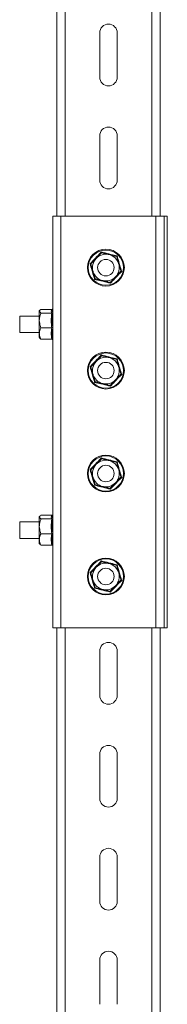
# Model space of a CAD drawing. Header units: millimetres. Extents: x -865 to 612, y -2990 to -1418.
# Tile 6 of 8: x 541 to 612, y -2676 to -2198. Entities that reach past the tile are written whole.
import ezdxf

# ---------------------------------------------------------------- set-up
doc = ezdxf.new("R2010")
doc.units = ezdxf.units.MM

msp = doc.modelspace()

# ---------------------------------------------------------------- linework, layer by layer
at = {"color": 7, "linetype": 'Continuous', "lineweight": 15}
for p, q in [((558.79, -1789.41), (558.79, -2292.91)), ((608.79, -1789.41), (608.79, -2292.91)), ((579.53, -2203.91), (579.53, -2225.41)), ((588.03, -2225.41), (588.03, -2203.91)), ((579.53, -2253.91), (579.53, -2275.41)), ((588.03, -2275.41), (588.03, -2253.91)), ((556.79, -2292.91), (556.79, -2492.91)), ((556.79, -2292.91), (560.79, -2292.91)), ((560.79, -2292.91), (560.79, -2492.91)), ((560.79, -2292.91), (606.79, -2292.91)), ((606.79, -2292.91), (606.79, -2492.91)), ((606.79, -2292.91), (610.79, -2292.91)), ((610.79, -2292.91), (610.79, -2492.91)), ((612.28, -2292.91), (610.79, -2292.91)), ((612.28, -2492.91), (612.28, -2292.91)), ((587.11, -2322.62), (587.44, -2322.57)), ((556.79, -2337.66), (556.54, -2338.35)), ((550.28, -2341.41), (540.79, -2341.41)), ((540.79, -2341.41), (540.79, -2349.41)), ((550.45, -2338.7), (550.28, -2338.91)), ((550.28, -2338.91), (550.28, -2339.09)), ((550.28, -2339.09), (550.28, -2343.58)), ((556.35, -2338.2), (551.08, -2338.2)), ((556.35, -2339.98), (551.08, -2339.98)), ((556.63, -2338.33), (556.62, -2338.38)), ((550.28, -2349.89), (550.28, -2343.58)), ((556.35, -2347.18), (551.08, -2347.18)), ((540.79, -2349.41), (550.28, -2349.41)), ((550.28, -2349.89), (550.28, -2351.91)), ((550.28, -2351.91), (550.45, -2352.11)), ((550.45, -2352.11), (550.48, -2352.15)), ((556.35, -2352.61), (551.08, -2352.61)), ((556.63, -2352.7), (556.79, -2353.15)), ((587.11, -2372.62), (587.44, -2372.57)), ((587.11, -2422.62), (587.31, -2422.59)), ((556.35, -2438.2), (551.08, -2438.2)), ((556.79, -2437.66), (556.54, -2438.35)), ((556.63, -2438.33), (556.62, -2438.38)), ((550.28, -2441.4), (540.79, -2441.4)), ((540.79, -2441.4), (540.79, -2449.41)), ((550.45, -2438.7), (550.28, -2438.9)), ((550.28, -2438.9), (550.28, -2439.09)), ((550.28, -2439.09), (550.28, -2443.58)), ((556.35, -2439.98), (551.08, -2439.98)), ((550.28, -2449.89), (550.28, -2443.58)), ((556.35, -2447.18), (551.08, -2447.18)), ((540.79, -2449.41), (550.28, -2449.41)), ((550.28, -2449.89), (550.28, -2451.91)), ((550.28, -2451.91), (550.45, -2452.11)), ((550.45, -2452.11), (550.48, -2452.15)), ((556.35, -2452.61), (551.08, -2452.61)), ((556.63, -2452.7), (556.79, -2453.15)), ((587.11, -2472.62), (587.44, -2472.57)), ((556.79, -2492.91), (560.79, -2492.91)), ((558.79, -2492.91), (558.79, -2989.91)), ((560.79, -2492.91), (606.79, -2492.91)), ((606.79, -2492.91), (610.79, -2492.91)), ((608.79, -2492.91), (608.79, -2989.91)), ((612.28, -2492.91), (610.79, -2492.91)), ((579.53, -2504.16), (579.53, -2525.66)), ((588.03, -2525.66), (588.03, -2504.16)), ((579.53, -2554.16), (579.53, -2575.66)), ((588.03, -2575.66), (588.03, -2554.16)), ((579.53, -2604.16), (579.53, -2625.66)), ((588.03, -2625.66), (588.03, -2604.16)), ((579.53, -2654.16), (579.53, -2675.66)), ((588.03, -2675.66), (588.03, -2654.16))]:
    msp.add_line(p, q, dxfattribs=at)
at = {"color": 8, "linetype": 'Continuous', "lineweight": 15}
for p, q in [((562.79, -1789.41), (562.79, -2292.91)), ((604.79, -1789.41), (604.79, -2292.91)), ((556.85, -2352.98), (556.7, -2352.77)), ((556.85, -2452.98), (556.7, -2452.77)), ((562.79, -2492.91), (562.79, -2989.91)), ((604.79, -2492.91), (604.79, -2989.91))]:
    msp.add_line(p, q, dxfattribs=at)
at = {"color": 7, "linetype": 'Continuous', "lineweight": 15}
for centre, radius in [((582.53, -2317.91), 8.95), ((582.53, -2317.91), 8.54), ((582.53, -2317.91), 4), ((582.53, -2367.91), 8.95), ((582.53, -2367.91), 8.54), ((582.53, -2367.91), 4), ((582.53, -2417.91), 8.95), ((582.53, -2417.91), 8.54), ((582.53, -2417.91), 4), ((582.53, -2467.91), 8.95), ((582.53, -2467.91), 8.54), ((582.53, -2467.91), 4)]:
    msp.add_circle(centre, radius, dxfattribs=at)
for centre, radius, start, end in [((583.78, -2203.91), 4.25, 0, 180), ((583.78, -2225.41), 4.25, 180, 0), ((583.78, -2253.91), 4.25, 0, 180), ((583.78, -2275.41), 4.25, 180, 0), ((582.53, -2317.91), 6.5, 136.3201, 196.3201), ((582.53, -2317.91), 6.5, 76.3201, 136.3201), ((582.53, -2317.91), 6.5, 16.3201, 76.3201), ((582.53, -2317.91), 6.5, 316.3201, 16.3201), ((582.53, -2317.91), 6.5, 196.3201, 256.3201), ((582.53, -2317.91), 6.5, 256.3201, 316.3201), ((582.53, -2367.91), 6.5, 76.3201, 136.3201), ((582.53, -2367.91), 6.5, 16.3201, 76.3201), ((582.53, -2367.91), 6.5, 136.3201, 196.3201), ((582.53, -2367.91), 6.5, 316.3201, 16.3201), ((582.53, -2367.91), 6.5, 196.3201, 256.3201), ((582.53, -2367.91), 6.5, 256.3201, 316.3201), ((582.53, -2417.91), 6.5, 136.3201, 196.3201), ((582.53, -2417.91), 6.5, 76.3201, 136.3201), ((582.53, -2417.91), 6.5, 16.3201, 76.3201), ((582.53, -2417.91), 6.5, 316.3201, 16.3201), ((582.53, -2417.91), 6.5, 196.3201, 256.3201), ((582.53, -2417.91), 6.5, 256.3201, 316.3201), ((582.53, -2467.91), 6.5, 76.3201, 136.3201), ((582.53, -2467.91), 6.5, 16.3201, 76.3201), ((582.53, -2467.91), 6.5, 136.3201, 196.3201), ((582.53, -2467.91), 6.5, 316.3201, 16.3201), ((582.53, -2467.91), 6.5, 196.3201, 256.3201), ((582.53, -2467.91), 6.5, 256.3201, 316.3201), ((583.78, -2504.16), 4.25, 0, 180), ((583.78, -2525.66), 4.25, 180, 0), ((583.78, -2554.16), 4.25, 0, 180), ((583.78, -2575.66), 4.25, 180, 0), ((583.78, -2604.16), 4.25, 0, 180), ((583.78, -2625.66), 4.25, 180, 0), ((583.78, -2654.16), 4.25, 0, 180)]:
    msp.add_arc(centre, radius, start, end, dxfattribs=at)
for points, knots in [([(574.86, -2316.04), (575.08, -2315.81), (576.18, -2314.68), (578.03, -2312.76), (579.61, -2311.08), (580.32, -2310.33)], [0, 0, 0, 0, 0.120964, 0.606825, 1, 1, 1, 1]), ([(575.24, -2316.13), (575.46, -2315.9), (576.29, -2315.03), (577.18, -2314.1), (577.83, -2313.42)], [0, 0, 0, 0, 0.263901, 1, 1, 1, 1]), ([(577.83, -2313.42), (577.95, -2313.3), (578.77, -2312.44), (579.65, -2311.52), (580.36, -2310.76), (580.42, -2310.7)], [0, 0, 0, 0, 0.1279402, 0.927362, 1, 1, 1, 1]), ([(580.32, -2310.33), (580.32, -2310.33), (580.33, -2310.38), (580.36, -2310.48), (580.4, -2310.6), (580.42, -2310.69), (580.42, -2310.7), (580.42, -2310.7)], [0, 0, 0, 0, 0.006807, 0.267609, 0.528608, 0.763827, 1, 1, 1, 1]), ([(580.32, -2310.33), (580.62, -2310.4), (582.15, -2310.79), (584.74, -2311.43), (586.98, -2311.96), (587.99, -2312.19)], [0, 0, 0, 0, 0.120963, 0.606826, 1, 1, 1, 1]), ([(580.42, -2310.7), (580.94, -2310.83), (581.97, -2311.08), (583.22, -2311.38), (583.92, -2311.55), (584.07, -2311.59)], [0, 0, 0, 0, 0.434794, 0.879848, 1, 1, 1, 1]), ([(584.07, -2311.59), (585.03, -2311.82), (586.28, -2312.13), (587.45, -2312.41), (587.72, -2312.48)], [0, 0, 0, 0, 0.769009, 1, 1, 1, 1]), ([(587.99, -2312.19), (587.99, -2312.2), (587.95, -2312.24), (587.87, -2312.31), (587.79, -2312.4), (587.73, -2312.46), (587.72, -2312.47), (587.72, -2312.48)], [0, 0, 0, 0, 0.0068268, 0.2675934, 0.528638, 0.7638216, 1, 1, 1, 1]), ([(587.72, -2312.48), (587.87, -2312.98), (588.16, -2314), (588.52, -2315.23), (588.73, -2315.93), (588.77, -2316.08)], [0, 0, 0, 0, 0.4348022, 0.8798545, 1, 1, 1, 1]), ([(587.99, -2312.19), (588.07, -2312.5), (588.5, -2314.02), (589.24, -2316.58), (589.91, -2318.79), (590.21, -2319.77)], [0, 0, 0, 0, 0.120966, 0.606827, 1, 1, 1, 1]), ([(577.08, -2323.62), (577, -2323.31), (576.56, -2321.79), (575.83, -2319.23), (575.16, -2317.02), (574.86, -2316.04)], [0, 0, 0, 0, 0.120965, 0.60683, 1, 1, 1, 1]), ([(574.86, -2316.04), (574.86, -2316.04), (574.92, -2316.05), (575.02, -2316.08), (575.14, -2316.11), (575.22, -2316.13), (575.24, -2316.13), (575.24, -2316.13)], [0, 0, 0, 0, 0.0068506, 0.2675872, 0.5286368, 0.7638334, 1, 1, 1, 1]), ([(576.3, -2319.73), (576.02, -2318.78), (575.66, -2317.55), (575.32, -2316.4), (575.24, -2316.13)], [0, 0, 0, 0, 0.76901, 1, 1, 1, 1]), ([(588.77, -2316.08), (589.05, -2317.03), (589.41, -2318.26), (589.75, -2319.41), (589.83, -2319.68)], [0, 0, 0, 0, 0.76901, 1, 1, 1, 1]), ([(577.35, -2323.33), (577.2, -2322.83), (576.9, -2321.81), (576.54, -2320.58), (576.34, -2319.88), (576.3, -2319.73)], [0, 0, 0, 0, 0.434788, 0.87984, 1, 1, 1, 1]), ([(577.35, -2323.33), (577.35, -2323.34), (577.34, -2323.35), (577.28, -2323.41), (577.19, -2323.5), (577.12, -2323.57), (577.08, -2323.61), (577.08, -2323.62)], [0, 0, 0, 0, 0.23617, 0.471377, 0.732412, 0.993113, 1, 1, 1, 1]), ([(584.75, -2325.48), (584.45, -2325.41), (582.91, -2325.02), (580.33, -2324.38), (578.08, -2323.85), (577.08, -2323.62)], [0, 0, 0, 0, 0.120965, 0.606826, 1, 1, 1, 1]), ([(581, -2324.22), (580.03, -2323.99), (578.78, -2323.68), (577.62, -2323.4), (577.35, -2323.33)], [0, 0, 0, 0, 0.769006, 1, 1, 1, 1]), ([(584.64, -2325.11), (584.86, -2324.88), (585.69, -2324.01), (586.58, -2323.08), (587.23, -2322.39)], [0, 0, 0, 0, 0.263901, 1, 1, 1, 1]), ([(590.21, -2319.77), (589.99, -2320), (588.88, -2321.13), (587.03, -2323.05), (585.46, -2324.73), (584.75, -2325.48)], [0, 0, 0, 0, 0.120963, 0.606827, 1, 1, 1, 1]), ([(587.23, -2322.39), (587.35, -2322.28), (588.17, -2321.41), (589.05, -2320.5), (589.77, -2319.74), (589.83, -2319.68)], [0, 0, 0, 0, 0.12795, 0.9273524, 1, 1, 1, 1]), ([(589.83, -2319.68), (589.83, -2319.68), (589.84, -2319.68), (589.93, -2319.7), (590.05, -2319.73), (590.15, -2319.76), (590.2, -2319.77), (590.21, -2319.77)], [0, 0, 0, 0, 0.236173, 0.471372, 0.732409, 0.99315, 1, 1, 1, 1]), ([(584.64, -2325.11), (584.13, -2324.98), (583.1, -2324.73), (581.85, -2324.43), (581.15, -2324.26), (581, -2324.22)], [0, 0, 0, 0, 0.434794, 0.879848, 1, 1, 1, 1]), ([(584.64, -2325.11), (584.64, -2325.11), (584.65, -2325.12), (584.67, -2325.21), (584.71, -2325.33), (584.74, -2325.43), (584.75, -2325.48), (584.75, -2325.48)], [0, 0, 0, 0, 0.2361675, 0.4713392, 0.7323925, 0.9931137, 1, 1, 1, 1]), ([(551.08, -2338.2), (550.89, -2338.33), (550.51, -2338.58), (550.3, -2338.88), (550.29, -2339.05), (550.28, -2339.09)], [0, 0, 0, 0, 0.4347942, 0.8798475, 1, 1, 1, 1]), ([(550.28, -2339.09), (550.38, -2339.32), (550.51, -2339.63), (550.98, -2339.91), (551.08, -2339.98)], [0, 0, 0, 0, 0.769009, 1, 1, 1, 1]), ([(551.08, -2339.98), (550.89, -2340.48), (550.51, -2341.5), (550.3, -2342.73), (550.29, -2343.43), (550.28, -2343.58)], [0, 0, 0, 0, 0.434796, 0.879841, 1, 1, 1, 1]), ([(556.35, -2339.98), (556.18, -2339.69), (555.83, -2339.09), (556.17, -2338.5), (556.35, -2338.2)], [0, 0, 0, 0, 0.492171, 1, 1, 1, 1]), ([(556.35, -2347.18), (556.18, -2346), (555.83, -2343.6), (556.17, -2341.2), (556.35, -2339.98)], [0, 0, 0, 0, 0.492168, 1, 1, 1, 1]), ([(556.63, -2338.11), (556.59, -2338.13), (556.5, -2338.19), (556.4, -2338.2), (556.35, -2338.2)], [0, 0, 0, 0, 0.476405, 1, 1, 1, 1]), ([(556.79, -2339.77), (556.78, -2339.78), (556.75, -2339.84), (556.65, -2339.9), (556.51, -2339.96), (556.4, -2339.97), (556.35, -2339.98)], [0, 0, 0, 0, 0.113207, 0.42927, 0.714062, 1, 1, 1, 1]), ([(550.28, -2343.58), (550.38, -2344.53), (550.51, -2345.76), (550.98, -2346.91), (551.08, -2347.18)], [0, 0, 0, 0, 0.769011, 1, 1, 1, 1]), ([(550.28, -2349.89), (550.29, -2349.78), (550.31, -2348.91), (550.64, -2348), (551.05, -2347.24), (551.08, -2347.18)], [0, 0, 0, 0, 0.12794, 0.927352, 1, 1, 1, 1]), ([(556.35, -2352.61), (556.18, -2351.72), (555.83, -2349.91), (556.17, -2348.1), (556.35, -2347.18)], [0, 0, 0, 0, 0.4921705, 1, 1, 1, 1]), ([(556.35, -2347.18), (556.4, -2347.18), (556.51, -2347.18), (556.65, -2347.2), (556.75, -2347.23), (556.78, -2347.24), (556.79, -2347.25)], [0, 0, 0, 0, 0.285947, 0.570725, 0.886803, 1, 1, 1, 1]), ([(551.08, -2352.61), (550.96, -2352.38), (550.5, -2351.51), (550.38, -2350.58), (550.28, -2349.89)], [0, 0, 0, 0, 0.263901, 1, 1, 1, 1]), ([(551.08, -2352.61), (550.88, -2352.48), (550.6, -2352.32), (550.5, -2352.14), (550.47, -2352.09)], [0, 0, 0, 0, 0.741928, 1, 1, 1, 1]), ([(556.35, -2352.61), (556.4, -2352.61), (556.51, -2352.62), (556.65, -2352.71), (556.75, -2352.8), (556.78, -2352.87), (556.79, -2352.88)], [0, 0, 0, 0, 0.285958, 0.570767, 0.886788, 1, 1, 1, 1]), ([(574.86, -2366.04), (575.08, -2365.81), (576.18, -2364.68), (578.03, -2362.76), (579.61, -2361.08), (580.32, -2360.33)], [0, 0, 0, 0, 0.120964, 0.606825, 1, 1, 1, 1]), ([(577.83, -2363.42), (577.95, -2363.3), (578.77, -2362.44), (579.65, -2361.52), (580.36, -2360.76), (580.42, -2360.7)], [0, 0, 0, 0, 0.127951, 0.927362, 1, 1, 1, 1]), ([(580.32, -2360.33), (580.32, -2360.33), (580.33, -2360.38), (580.36, -2360.48), (580.4, -2360.6), (580.42, -2360.69), (580.42, -2360.7), (580.42, -2360.7)], [0, 0, 0, 0, 0.006807, 0.267538, 0.528601, 0.763823, 1, 1, 1, 1]), ([(580.32, -2360.33), (580.62, -2360.4), (582.15, -2360.79), (584.74, -2361.43), (586.98, -2361.96), (587.99, -2362.19)], [0, 0, 0, 0, 0.120963, 0.606824, 1, 1, 1, 1]), ([(580.42, -2360.7), (580.94, -2360.83), (581.97, -2361.08), (583.22, -2361.38), (583.92, -2361.55), (584.07, -2361.59)], [0, 0, 0, 0, 0.434791, 0.879848, 1, 1, 1, 1]), ([(584.07, -2361.59), (585.03, -2361.82), (586.28, -2362.13), (587.45, -2362.41), (587.72, -2362.48)], [0, 0, 0, 0, 0.769005, 1, 1, 1, 1]), ([(577.08, -2373.62), (577, -2373.31), (576.56, -2371.79), (575.83, -2369.23), (575.16, -2367.02), (574.86, -2366.04)], [0, 0, 0, 0, 0.120959, 0.606827, 1, 1, 1, 1]), ([(574.86, -2366.04), (574.86, -2366.04), (574.92, -2366.05), (575.02, -2366.08), (575.14, -2366.11), (575.22, -2366.13), (575.24, -2366.13), (575.24, -2366.13)], [0, 0, 0, 0, 0.006851, 0.26759, 0.528628, 0.763827, 1, 1, 1, 1]), ([(575.24, -2366.13), (575.46, -2365.9), (576.29, -2365.03), (577.18, -2364.1), (577.83, -2363.42)], [0, 0, 0, 0, 0.263901, 1, 1, 1, 1]), ([(576.3, -2369.73), (576.02, -2368.78), (575.66, -2367.55), (575.32, -2366.4), (575.24, -2366.13)], [0, 0, 0, 0, 0.76901, 1, 1, 1, 1]), ([(587.99, -2362.19), (587.99, -2362.2), (587.95, -2362.24), (587.87, -2362.31), (587.79, -2362.4), (587.73, -2362.46), (587.72, -2362.47), (587.72, -2362.48)], [0, 0, 0, 0, 0.0068268, 0.2675934, 0.528638, 0.7638216, 1, 1, 1, 1]), ([(587.72, -2362.48), (587.87, -2362.98), (588.16, -2364), (588.52, -2365.23), (588.73, -2365.93), (588.77, -2366.08)], [0, 0, 0, 0, 0.434788, 0.879855, 1, 1, 1, 1]), ([(587.99, -2362.19), (588.07, -2362.5), (588.5, -2364.02), (589.24, -2366.58), (589.91, -2368.79), (590.21, -2369.77)], [0, 0, 0, 0, 0.120959, 0.606827, 1, 1, 1, 1]), ([(588.77, -2366.08), (589.05, -2367.03), (589.41, -2368.26), (589.75, -2369.41), (589.83, -2369.68)], [0, 0, 0, 0, 0.76901, 1, 1, 1, 1]), ([(577.35, -2373.33), (577.2, -2372.83), (576.9, -2371.81), (576.54, -2370.58), (576.34, -2369.88), (576.3, -2369.73)], [0, 0, 0, 0, 0.434788, 0.879855, 1, 1, 1, 1]), ([(590.21, -2369.77), (589.99, -2370), (588.88, -2371.13), (587.03, -2373.05), (585.46, -2374.73), (584.75, -2375.48)], [0, 0, 0, 0, 0.120964, 0.606825, 1, 1, 1, 1]), ([(587.23, -2372.39), (587.35, -2372.28), (588.17, -2371.41), (589.05, -2370.5), (589.77, -2369.74), (589.83, -2369.68)], [0, 0, 0, 0, 0.12794, 0.927352, 1, 1, 1, 1]), ([(589.83, -2369.68), (589.83, -2369.68), (589.84, -2369.68), (589.93, -2369.7), (590.05, -2369.73), (590.15, -2369.76), (590.2, -2369.77), (590.21, -2369.77)], [0, 0, 0, 0, 0.236173, 0.471372, 0.732409, 0.99315, 1, 1, 1, 1]), ([(577.35, -2373.33), (577.35, -2373.34), (577.34, -2373.35), (577.28, -2373.41), (577.19, -2373.5), (577.12, -2373.57), (577.08, -2373.61), (577.08, -2373.62)], [0, 0, 0, 0, 0.236178, 0.471362, 0.732407, 0.993173, 1, 1, 1, 1]), ([(584.75, -2375.48), (584.45, -2375.41), (582.91, -2375.02), (580.33, -2374.38), (578.08, -2373.85), (577.08, -2373.62)], [0, 0, 0, 0, 0.120963, 0.606824, 1, 1, 1, 1]), ([(581, -2374.22), (580.03, -2373.99), (578.78, -2373.68), (577.62, -2373.4), (577.35, -2373.33)], [0, 0, 0, 0, 0.769005, 1, 1, 1, 1]), ([(584.64, -2375.11), (584.13, -2374.98), (583.1, -2374.73), (581.85, -2374.43), (581.15, -2374.26), (581, -2374.22)], [0, 0, 0, 0, 0.434791, 0.879848, 1, 1, 1, 1]), ([(584.64, -2375.11), (584.86, -2374.88), (585.69, -2374.01), (586.58, -2373.08), (587.23, -2372.39)], [0, 0, 0, 0, 0.2638907, 1, 1, 1, 1]), ([(584.64, -2375.11), (584.64, -2375.11), (584.65, -2375.12), (584.67, -2375.21), (584.71, -2375.33), (584.74, -2375.43), (584.75, -2375.48), (584.75, -2375.48)], [0, 0, 0, 0, 0.236177, 0.471399, 0.732462, 0.993193, 1, 1, 1, 1]), ([(574.86, -2416.04), (575.08, -2415.81), (576.18, -2414.68), (578.03, -2412.76), (579.61, -2411.08), (580.32, -2410.33)], [0, 0, 0, 0, 0.120963, 0.606822, 1, 1, 1, 1]), ([(575.24, -2416.13), (575.46, -2415.9), (576.29, -2415.03), (577.18, -2414.1), (577.83, -2413.42)], [0, 0, 0, 0, 0.263899, 1, 1, 1, 1]), ([(577.83, -2413.42), (577.95, -2413.3), (578.77, -2412.44), (579.65, -2411.52), (580.36, -2410.76), (580.42, -2410.7)], [0, 0, 0, 0, 0.1279402, 0.9273515, 1, 1, 1, 1]), ([(580.32, -2410.33), (580.32, -2410.33), (580.33, -2410.38), (580.36, -2410.48), (580.4, -2410.6), (580.42, -2410.69), (580.42, -2410.7), (580.42, -2410.7)], [0, 0, 0, 0, 0.006886, 0.267608, 0.528661, 0.763833, 1, 1, 1, 1]), ([(580.32, -2410.33), (580.62, -2410.4), (582.15, -2410.79), (584.74, -2411.43), (586.98, -2411.96), (587.99, -2412.19)], [0, 0, 0, 0, 0.120965, 0.606825, 1, 1, 1, 1]), ([(580.42, -2410.7), (580.94, -2410.83), (581.97, -2411.08), (583.22, -2411.38), (583.92, -2411.55), (584.07, -2411.59)], [0, 0, 0, 0, 0.4347943, 0.8798512, 1, 1, 1, 1]), ([(584.07, -2411.59), (585.03, -2411.82), (586.28, -2412.13), (587.45, -2412.41), (587.72, -2412.48)], [0, 0, 0, 0, 0.769006, 1, 1, 1, 1]), ([(587.99, -2412.19), (587.99, -2412.2), (587.95, -2412.24), (587.87, -2412.31), (587.79, -2412.4), (587.73, -2412.46), (587.72, -2412.47), (587.72, -2412.48)], [0, 0, 0, 0, 0.006827, 0.26754, 0.528633, 0.763819, 1, 1, 1, 1]), ([(587.72, -2412.48), (587.87, -2412.98), (588.16, -2414), (588.52, -2415.23), (588.73, -2415.93), (588.77, -2416.08)], [0, 0, 0, 0, 0.434788, 0.87984, 1, 1, 1, 1]), ([(587.99, -2412.19), (588.07, -2412.5), (588.5, -2414.02), (589.24, -2416.58), (589.91, -2418.79), (590.21, -2419.77)], [0, 0, 0, 0, 0.120959, 0.606827, 1, 1, 1, 1]), ([(577.08, -2423.62), (577, -2423.31), (576.56, -2421.79), (575.83, -2419.23), (575.16, -2417.02), (574.86, -2416.04)], [0, 0, 0, 0, 0.120966, 0.606827, 1, 1, 1, 1]), ([(574.86, -2416.04), (574.86, -2416.04), (574.92, -2416.05), (575.02, -2416.08), (575.14, -2416.11), (575.22, -2416.13), (575.24, -2416.13), (575.24, -2416.13)], [0, 0, 0, 0, 0.006851, 0.26759, 0.528628, 0.763827, 1, 1, 1, 1]), ([(576.3, -2419.73), (576.02, -2418.78), (575.66, -2417.55), (575.32, -2416.4), (575.24, -2416.13)], [0, 0, 0, 0, 0.76901, 1, 1, 1, 1]), ([(588.77, -2416.08), (589.05, -2417.03), (589.41, -2418.26), (589.75, -2419.41), (589.83, -2419.68)], [0, 0, 0, 0, 0.76901, 1, 1, 1, 1]), ([(577.35, -2423.33), (577.2, -2422.83), (576.9, -2421.81), (576.54, -2420.58), (576.34, -2419.88), (576.3, -2419.73)], [0, 0, 0, 0, 0.434788, 0.879855, 1, 1, 1, 1]), ([(577.35, -2423.33), (577.35, -2423.34), (577.34, -2423.35), (577.28, -2423.41), (577.19, -2423.5), (577.12, -2423.57), (577.08, -2423.61), (577.08, -2423.62)], [0, 0, 0, 0, 0.236178, 0.471362, 0.732407, 0.993173, 1, 1, 1, 1]), ([(584.75, -2425.48), (584.45, -2425.41), (582.91, -2425.02), (580.33, -2424.38), (578.08, -2423.85), (577.08, -2423.62)], [0, 0, 0, 0, 0.120963, 0.606826, 1, 1, 1, 1]), ([(581, -2424.22), (580.03, -2423.99), (578.78, -2423.68), (577.62, -2423.4), (577.35, -2423.33)], [0, 0, 0, 0, 0.769005, 1, 1, 1, 1]), ([(584.64, -2425.11), (584.86, -2424.88), (585.69, -2424.01), (586.58, -2423.08), (587.23, -2422.39)], [0, 0, 0, 0, 0.2638907, 1, 1, 1, 1]), ([(590.21, -2419.77), (589.99, -2420), (588.88, -2421.13), (587.03, -2423.05), (585.46, -2424.73), (584.75, -2425.48)], [0, 0, 0, 0, 0.120964, 0.606825, 1, 1, 1, 1]), ([(587.23, -2422.39), (587.35, -2422.28), (588.17, -2421.41), (589.05, -2420.5), (589.77, -2419.74), (589.83, -2419.68)], [0, 0, 0, 0, 0.12794, 0.927352, 1, 1, 1, 1]), ([(589.83, -2419.68), (589.83, -2419.68), (589.84, -2419.68), (589.93, -2419.7), (590.05, -2419.73), (590.15, -2419.76), (590.2, -2419.77), (590.21, -2419.77)], [0, 0, 0, 0, 0.236167, 0.471363, 0.732412, 0.99315, 1, 1, 1, 1]), ([(584.64, -2425.11), (584.13, -2424.98), (583.1, -2424.73), (581.85, -2424.43), (581.15, -2424.26), (581, -2424.22)], [0, 0, 0, 0, 0.434794, 0.879848, 1, 1, 1, 1]), ([(584.64, -2425.11), (584.64, -2425.11), (584.65, -2425.12), (584.67, -2425.21), (584.71, -2425.33), (584.74, -2425.43), (584.75, -2425.48), (584.75, -2425.48)], [0, 0, 0, 0, 0.236173, 0.471392, 0.732391, 0.993193, 1, 1, 1, 1]), ([(551.08, -2438.2), (550.89, -2438.33), (550.51, -2438.58), (550.3, -2438.88), (550.29, -2439.05), (550.28, -2439.09)], [0, 0, 0, 0, 0.4347942, 0.8798475, 1, 1, 1, 1]), ([(556.35, -2439.98), (556.18, -2439.69), (555.83, -2439.09), (556.17, -2438.5), (556.35, -2438.2)], [0, 0, 0, 0, 0.492171, 1, 1, 1, 1]), ([(556.63, -2438.11), (556.59, -2438.13), (556.5, -2438.19), (556.4, -2438.2), (556.35, -2438.2)], [0, 0, 0, 0, 0.476405, 1, 1, 1, 1]), ([(550.28, -2439.09), (550.38, -2439.32), (550.51, -2439.63), (550.98, -2439.91), (551.08, -2439.98)], [0, 0, 0, 0, 0.769009, 1, 1, 1, 1]), ([(551.08, -2439.98), (550.89, -2440.48), (550.51, -2441.5), (550.3, -2442.73), (550.29, -2443.43), (550.28, -2443.58)], [0, 0, 0, 0, 0.434802, 0.879854, 1, 1, 1, 1]), ([(556.35, -2447.18), (556.18, -2446), (555.83, -2443.6), (556.17, -2441.2), (556.35, -2439.98)], [0, 0, 0, 0, 0.4921753, 1, 1, 1, 1]), ([(556.79, -2439.77), (556.78, -2439.78), (556.75, -2439.84), (556.65, -2439.9), (556.51, -2439.96), (556.4, -2439.97), (556.35, -2439.98)], [0, 0, 0, 0, 0.113207, 0.42927, 0.714062, 1, 1, 1, 1]), ([(550.28, -2443.58), (550.38, -2444.53), (550.51, -2445.76), (550.98, -2446.91), (551.08, -2447.18)], [0, 0, 0, 0, 0.769, 1, 1, 1, 1]), ([(550.28, -2449.89), (550.29, -2449.78), (550.31, -2448.91), (550.64, -2448), (551.05, -2447.24), (551.08, -2447.18)], [0, 0, 0, 0, 0.127951, 0.927362, 1, 1, 1, 1]), ([(556.35, -2452.61), (556.18, -2451.72), (555.83, -2449.91), (556.17, -2448.1), (556.35, -2447.18)], [0, 0, 0, 0, 0.4921705, 1, 1, 1, 1]), ([(556.35, -2447.18), (556.4, -2447.18), (556.51, -2447.18), (556.65, -2447.2), (556.75, -2447.23), (556.78, -2447.24), (556.79, -2447.25)], [0, 0, 0, 0, 0.285947, 0.570725, 0.886803, 1, 1, 1, 1]), ([(551.08, -2452.61), (550.96, -2452.38), (550.5, -2451.51), (550.38, -2450.58), (550.28, -2449.89)], [0, 0, 0, 0, 0.263901, 1, 1, 1, 1]), ([(551.08, -2452.61), (550.88, -2452.48), (550.6, -2452.32), (550.5, -2452.14), (550.47, -2452.09)], [0, 0, 0, 0, 0.741928, 1, 1, 1, 1]), ([(556.35, -2452.61), (556.4, -2452.61), (556.51, -2452.62), (556.65, -2452.71), (556.75, -2452.8), (556.78, -2452.87), (556.79, -2452.88)], [0, 0, 0, 0, 0.285952, 0.570704, 0.886791, 1, 1, 1, 1]), ([(574.86, -2466.04), (575.08, -2465.81), (576.18, -2464.68), (578.03, -2462.76), (579.61, -2461.08), (580.32, -2460.33)], [0, 0, 0, 0, 0.120968, 0.606827, 1, 1, 1, 1]), ([(577.83, -2463.42), (577.95, -2463.3), (578.77, -2462.44), (579.65, -2461.52), (580.36, -2460.76), (580.42, -2460.7)], [0, 0, 0, 0, 0.1279402, 0.9273515, 1, 1, 1, 1]), ([(580.32, -2460.33), (580.32, -2460.33), (580.33, -2460.38), (580.36, -2460.48), (580.4, -2460.6), (580.42, -2460.69), (580.42, -2460.7), (580.42, -2460.7)], [0, 0, 0, 0, 0.006886, 0.267608, 0.528661, 0.763833, 1, 1, 1, 1]), ([(580.32, -2460.33), (580.62, -2460.4), (582.15, -2460.79), (584.74, -2461.43), (586.98, -2461.96), (587.99, -2462.19)], [0, 0, 0, 0, 0.120965, 0.606826, 1, 1, 1, 1]), ([(580.42, -2460.7), (580.94, -2460.83), (581.97, -2461.08), (583.22, -2461.38), (583.92, -2461.55), (584.07, -2461.59)], [0, 0, 0, 0, 0.434794, 0.879848, 1, 1, 1, 1]), ([(584.07, -2461.59), (585.03, -2461.82), (586.28, -2462.13), (587.45, -2462.41), (587.72, -2462.48)], [0, 0, 0, 0, 0.769009, 1, 1, 1, 1]), ([(587.99, -2462.19), (587.99, -2462.2), (587.95, -2462.24), (587.87, -2462.31), (587.79, -2462.4), (587.73, -2462.46), (587.72, -2462.47), (587.72, -2462.48)], [0, 0, 0, 0, 0.006887, 0.267591, 0.528629, 0.763839, 1, 1, 1, 1]), ([(587.99, -2462.19), (588.07, -2462.5), (588.5, -2464.02), (589.24, -2466.58), (589.91, -2468.79), (590.21, -2469.77)], [0, 0, 0, 0, 0.120966, 0.606828, 1, 1, 1, 1]), ([(577.08, -2473.62), (577, -2473.31), (576.56, -2471.79), (575.83, -2469.23), (575.16, -2467.02), (574.86, -2466.04)], [0, 0, 0, 0, 0.120966, 0.606827, 1, 1, 1, 1]), ([(574.86, -2466.04), (574.86, -2466.04), (574.92, -2466.05), (575.02, -2466.08), (575.14, -2466.11), (575.22, -2466.13), (575.24, -2466.13), (575.24, -2466.13)], [0, 0, 0, 0, 0.006851, 0.267574, 0.528628, 0.763829, 1, 1, 1, 1]), ([(575.24, -2466.13), (575.46, -2465.9), (576.29, -2465.03), (577.18, -2464.1), (577.83, -2463.42)], [0, 0, 0, 0, 0.263891, 1, 1, 1, 1]), ([(576.3, -2469.73), (576.02, -2468.78), (575.66, -2467.55), (575.32, -2466.4), (575.24, -2466.13)], [0, 0, 0, 0, 0.769005, 1, 1, 1, 1]), ([(587.72, -2462.48), (587.87, -2462.98), (588.16, -2464), (588.52, -2465.23), (588.73, -2465.93), (588.77, -2466.08)], [0, 0, 0, 0, 0.4347957, 0.8798414, 1, 1, 1, 1]), ([(588.77, -2466.08), (589.05, -2467.03), (589.41, -2468.26), (589.75, -2469.41), (589.83, -2469.68)], [0, 0, 0, 0, 0.7690034, 1, 1, 1, 1]), ([(577.35, -2473.33), (577.2, -2472.83), (576.9, -2471.81), (576.54, -2470.58), (576.34, -2469.88), (576.3, -2469.73)], [0, 0, 0, 0, 0.4347918, 0.879848, 1, 1, 1, 1]), ([(590.21, -2469.77), (589.99, -2470), (588.88, -2471.13), (587.03, -2473.05), (585.46, -2474.73), (584.75, -2475.48)], [0, 0, 0, 0, 0.120966, 0.606826, 1, 1, 1, 1]), ([(587.23, -2472.39), (587.35, -2472.28), (588.17, -2471.41), (589.05, -2470.5), (589.77, -2469.74), (589.83, -2469.68)], [0, 0, 0, 0, 0.127946, 0.927357, 1, 1, 1, 1]), ([(589.83, -2469.68), (589.83, -2469.68), (589.84, -2469.68), (589.93, -2469.7), (590.05, -2469.73), (590.15, -2469.76), (590.2, -2469.77), (590.21, -2469.77)], [0, 0, 0, 0, 0.236169, 0.471367, 0.732419, 0.99315, 1, 1, 1, 1]), ([(577.35, -2473.33), (577.35, -2473.34), (577.34, -2473.35), (577.28, -2473.41), (577.19, -2473.5), (577.12, -2473.57), (577.08, -2473.61), (577.08, -2473.62)], [0, 0, 0, 0, 0.23617, 0.471366, 0.732408, 0.993143, 1, 1, 1, 1]), ([(584.75, -2475.48), (584.45, -2475.41), (582.91, -2475.02), (580.33, -2474.38), (578.08, -2473.85), (577.08, -2473.62)], [0, 0, 0, 0, 0.120964, 0.606826, 1, 1, 1, 1]), ([(581, -2474.22), (580.03, -2473.99), (578.78, -2473.68), (577.62, -2473.4), (577.35, -2473.33)], [0, 0, 0, 0, 0.769007, 1, 1, 1, 1]), ([(584.64, -2475.11), (584.13, -2474.98), (583.1, -2474.73), (581.85, -2474.43), (581.15, -2474.26), (581, -2474.22)], [0, 0, 0, 0, 0.434794, 0.879848, 1, 1, 1, 1]), ([(584.64, -2475.11), (584.86, -2474.88), (585.69, -2474.01), (586.58, -2473.08), (587.23, -2472.39)], [0, 0, 0, 0, 0.263896, 1, 1, 1, 1]), ([(584.64, -2475.11), (584.64, -2475.11), (584.65, -2475.12), (584.67, -2475.21), (584.71, -2475.33), (584.74, -2475.43), (584.75, -2475.48), (584.75, -2475.48)], [0, 0, 0, 0, 0.236172, 0.4713689, 0.7324273, 0.9931535, 1, 1, 1, 1])]:
    msp.add_open_spline(points, degree=3, knots=knots, dxfattribs=at)
at = {"color": 8, "linetype": 'Continuous', "lineweight": 15}
for points, knots in [([(556.79, -2340.01), (556.76, -2340.21), (556.5, -2341.62), (556.34, -2343.94), (556.66, -2346), (556.79, -2346.84)], [0, 0, 0, 0, 0.088176, 0.627294, 1, 1, 1, 1]), ([(556.62, -2338.38), (556.54, -2338.58), (556.36, -2339.04), (556.67, -2339.46), (556.85, -2339.69)], [0, 0, 0, 0, 0.446475, 1, 1, 1, 1]), ([(556.79, -2347.51), (556.76, -2347.65), (556.5, -2348.71), (556.34, -2350.44), (556.66, -2352.01), (556.79, -2352.65)], [0, 0, 0, 0, 0.088179, 0.627299, 1, 1, 1, 1]), ([(556.62, -2438.38), (556.54, -2438.58), (556.36, -2439.04), (556.67, -2439.46), (556.85, -2439.69)], [0, 0, 0, 0, 0.446477, 1, 1, 1, 1]), ([(556.79, -2440.01), (556.76, -2440.21), (556.5, -2441.62), (556.34, -2443.94), (556.66, -2446), (556.79, -2446.84)], [0, 0, 0, 0, 0.088183, 0.627297, 1, 1, 1, 1]), ([(556.79, -2447.51), (556.76, -2447.65), (556.5, -2448.71), (556.34, -2450.44), (556.66, -2452.01), (556.79, -2452.65)], [0, 0, 0, 0, 0.088179, 0.627301, 1, 1, 1, 1])]:
    msp.add_open_spline(points, degree=3, knots=knots, dxfattribs=at)

doc.saveas('drawing.dxf')
